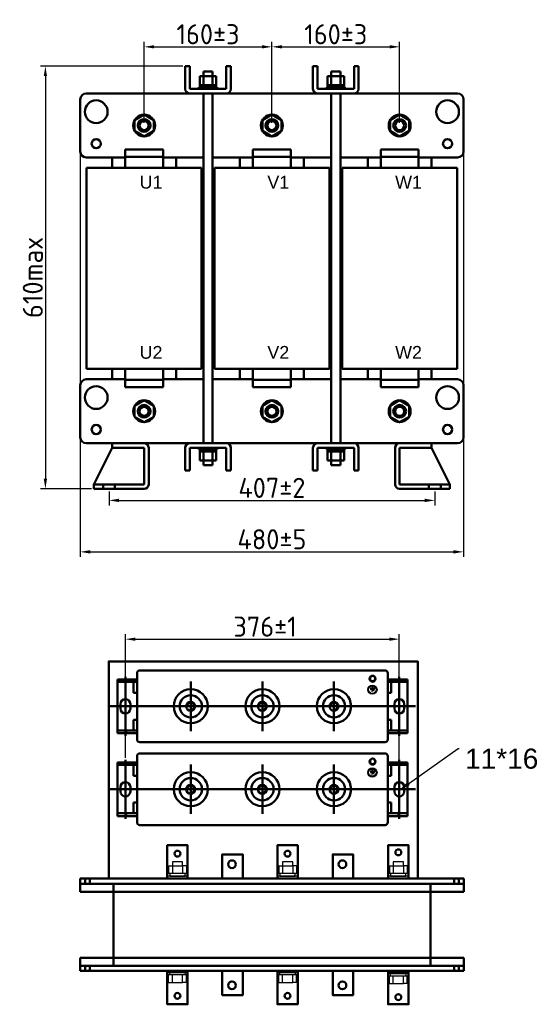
# Model space of a CAD drawing. Header units: millimetres. Extents: x -742 to 1092, y -211 to 1021.
# Tile 1 of 3: x -742 to -120, y -211 to 1015. Entities that reach past the tile are written whole.
import ezdxf
from ezdxf import colors
from ezdxf.entities.mleader import LeaderData, LeaderLine
from ezdxf.math import Vec2, Vec3

# ---------------------------------------------------------------- set-up
doc = ezdxf.new("R2010")
doc.units = ezdxf.units.MM
doc.layers.get('0').update_dxf_attribs({"lineweight": 50})
doc.styles.add('GOST-2.304_Type-B', font='GOST Common.ttf')
doc.styles.get("Standard").update_dxf_attribs({"font": 'arial.ttf'})
doc.dimstyles.new('ISO-25', dxfattribs={"dimtxt": 5, "dimasz": 2.5, "dimexe": 1.25, "dimexo": 0.625, "dimtad": 1, "dimtoh": 1, "dimdec": 0, "dimtxsty": 'GOST-2.304_Type-B', "dimcen": 2.5, "dimadec": 0, "dimazin": 0, "dimtfac": 1, "dimtdec": 0, "dimtmove": 0, "dimatfit": 3, "dimfxl": 1, "dimarcsym": 0})

# ---------------------------------------------------------------- blocks, each defined once
blk = doc.blocks.new('*D8')
at = {"color": 0, "lineweight": -2, "transparency": 16777216}
for p, q in [((-539.2, 957.5), (-716.6, 957.5)), ((-710.3, 945), (-710.3, 443.6)), ((-652.9, 431.1), (-716.6, 431.1))]:
    blk.add_line(p, q, dxfattribs=at)
at = {"color": 0, "transparency": 16777216}
for points in [[(-712.4, 945), (-708.3, 945), (-710.3, 957.5)], [(-712.4, 443.6), (-708.3, 443.6), (-710.3, 431.1)]]:
    blk.add_solid(points, dxfattribs=at)
at = {"layer": 'Defpoints', "color": 0, "transparency": 16777216}
for p in [(-536.1, 957.5), (-710.3, 431.1), (-649.8, 431.1)]:
    blk.add_point(p, dxfattribs=at)
at = {"color": 0, "transparency": 16777216, "insert": (-726, 694.3), "char_height": 25, "attachment_point": 5, "rotation": 90, "style": 'GOST-2.304_Type-B'}
blk.add_mtext('610max', dxfattribs=at)
blk = doc.blocks.new('*D11')
at = {"color": 0, "lineweight": -2, "transparency": 16777216}
for p, q in [((-587.3, 886.7), (-587.3, 987.8)), ((-574.8, 981.5), (-440.6, 981.5)), ((-428.1, 886.7), (-428.1, 987.8))]:
    blk.add_line(p, q, dxfattribs=at)
at = {"color": 0, "transparency": 16777216}
for points in [[(-574.8, 983.6), (-574.8, 979.5), (-587.3, 981.5)], [(-440.6, 983.6), (-440.6, 979.5), (-428.1, 981.5)]]:
    blk.add_solid(points, dxfattribs=at)
at = {"layer": 'Defpoints', "color": 0, "transparency": 16777216}
for p in [(-428.1, 981.5), (-587.3, 883.6), (-428.1, 883.6)]:
    blk.add_point(p, dxfattribs=at)
at = {"color": 0, "transparency": 16777216, "insert": (-507.7, 997.2), "char_height": 25, "attachment_point": 5, "style": 'GOST-2.304_Type-B'}
blk.add_mtext('160%%P3', dxfattribs=at)
blk = doc.blocks.new('*D10')
at = {"color": 0, "lineweight": -2, "transparency": 16777216}
for p, q in [((-428.1, 886.7), (-428.1, 987.8)), ((-415.6, 981.5), (-281.4, 981.5)), ((-268.9, 886.7), (-268.9, 987.8))]:
    blk.add_line(p, q, dxfattribs=at)
at = {"color": 0, "transparency": 16777216}
for points in [[(-415.6, 983.6), (-415.6, 979.5), (-428.1, 981.5)], [(-281.4, 983.6), (-281.4, 979.5), (-268.9, 981.5)]]:
    blk.add_solid(points, dxfattribs=at)
at = {"layer": 'Defpoints', "color": 0, "transparency": 16777216}
for p in [(-268.9, 981.5), (-428.1, 883.6), (-268.9, 883.6)]:
    blk.add_point(p, dxfattribs=at)
at = {"color": 0, "transparency": 16777216, "insert": (-348.5, 997.2), "char_height": 25, "attachment_point": 5, "style": 'GOST-2.304_Type-B'}
blk.add_mtext('160%%P3', dxfattribs=at)
blk = doc.blocks.new('*D12')
at = {"color": 0, "lineweight": -2, "transparency": 16777216}
for p, q in [((-631, 427.9), (-631, 410.5)), ((-225.1, 427.9), (-225.1, 410.5)), ((-618.5, 416.7), (-237.6, 416.7))]:
    blk.add_line(p, q, dxfattribs=at)
at = {"color": 0, "transparency": 16777216}
for points in [[(-618.5, 418.8), (-618.5, 414.6), (-631, 416.7)], [(-237.6, 418.8), (-237.6, 414.6), (-225.1, 416.7)]]:
    blk.add_solid(points, dxfattribs=at)
at = {"layer": 'Defpoints', "color": 0, "transparency": 16777216}
for p in [(-631, 431.1), (-225.1, 431.1), (-225.1, 416.7)]:
    blk.add_point(p, dxfattribs=at)
at = {"color": 0, "transparency": 16777216, "insert": (-428.1, 432.3), "char_height": 25, "attachment_point": 5, "style": 'GOST-2.304_Type-B'}
blk.add_mtext('407%%P2', dxfattribs=at)
blk = doc.blocks.new('*D9')
at = {"color": 0, "lineweight": -2, "transparency": 16777216}
for p, q in [((-666.9, 913), (-666.9, 346.4)), ((-189.3, 913), (-189.3, 346.4)), ((-654.4, 352.6), (-201.8, 352.6))]:
    blk.add_line(p, q, dxfattribs=at)
at = {"color": 0, "transparency": 16777216}
for points in [[(-654.4, 354.7), (-654.4, 350.5), (-666.9, 352.6)], [(-201.8, 354.7), (-201.8, 350.5), (-189.3, 352.6)]]:
    blk.add_solid(points, dxfattribs=at)
at = {"layer": 'Defpoints', "color": 0, "transparency": 16777216}
for p in [(-666.9, 916.1), (-189.3, 916.1), (-189.3, 352.6)]:
    blk.add_point(p, dxfattribs=at)
at = {"color": 0, "transparency": 16777216, "insert": (-428.1, 368.3), "char_height": 25, "attachment_point": 5, "style": 'GOST-2.304_Type-B'}
blk.add_mtext('480%%P5', dxfattribs=at)
blk = doc.blocks.new('*D15')
at = {"color": 0, "lineweight": -2, "transparency": 16777216}
for p, q in [((-610.6, 96), (-610.6, 250.1)), ((-269.3, 89), (-269.3, 250.1)), ((-598.1, 243.9), (-281.8, 243.9))]:
    blk.add_line(p, q, dxfattribs=at)
at = {"color": 0, "transparency": 16777216}
for points in [[(-598.1, 245.9), (-598.1, 241.8), (-610.6, 243.9)], [(-281.8, 245.9), (-281.8, 241.8), (-269.3, 243.9)]]:
    blk.add_solid(points, dxfattribs=at)
at = {"layer": 'Defpoints', "color": 0, "transparency": 16777216}
for p in [(-269.3, 243.9), (-610.6, 92.9), (-269.3, 85.9)]:
    blk.add_point(p, dxfattribs=at)
at = {"color": 0, "transparency": 16777216, "insert": (-436.6, 259.5), "char_height": 25, "attachment_point": 5, "style": 'GOST-2.304_Type-B'}
blk.add_mtext('376±1', dxfattribs=at)

msp = doc.modelspace()

# ---------------------------------------------------------------- hatches: boundary and pattern name
h = msp.add_hatch(color=256)
h.set_gradient(color1=(250, 250, 255), one_color=1, tint=1)
edge = h.paths.add_edge_path()
edge.add_line((-303, 178.6), (-301.9, 178.6))
edge.add_arc((-301.9, 179), 0.374, -90, 0)
edge.add_arc((-301.9, 179), 0.374, 0, 90)
edge.add_line((-301.9, 179.3), (-303, 179.3))
edge.add_line((-303, 179.3), (-304.1, 179.3))
edge.add_arc((-304.1, 179), 0.374, 90, 180)
edge.add_arc((-304.1, 179), 0.374, 180, 270)
edge.add_line((-304.1, 178.6), (-303, 178.6))
edge = h.paths.add_edge_path()
edge.add_line((-303.4, 184.4), (-303.4, 182.7))
edge.add_line((-303.4, 182.7), (-305.8, 182.7))
edge.add_arc((-305.8, 182.4), 0.374, 90, 180)
edge.add_line((-306.2, 182.4), (-306.2, 182.4))
edge.add_arc((-305.8, 182.4), 0.374, -180, -90)
edge.add_line((-305.8, 182), (-303, 182))
edge.add_line((-303, 182), (-300.2, 182))
edge.add_arc((-300.2, 182.4), 0.374, -90, 0)
edge.add_line((-299.9, 182.4), (-299.9, 182.4))
edge.add_arc((-300.2, 182.4), 0.374, 0, 90)
edge.add_line((-300.2, 182.7), (-302.6, 182.7))
edge.add_line((-302.6, 182.7), (-302.6, 184.4))
edge.add_arc((-303, 184.4), 0.374, 0, 90)
edge.add_arc((-303, 184.4), 0.374, 90, 180)
edge = h.paths.add_edge_path()
edge.add_arc((-304.9, 180.7), 0.374, 90, 180)
edge.add_arc((-304.9, 180.7), 0.374, -180, -90)
edge.add_line((-304.9, 180.3), (-303, 180.3))
edge.add_line((-303, 180.3), (-301.1, 180.3))
edge.add_arc((-301.1, 180.7), 0.374, -90, 0)
edge.add_arc((-301.1, 180.7), 0.374, 0, 90)
edge.add_line((-301.1, 181), (-303, 181))
edge.add_line((-303, 181), (-304.9, 181))
h = msp.add_hatch(color=256)
h.set_gradient(color1=(250, 250, 255), one_color=1, tint=1)
edge = h.paths.add_edge_path()
edge.add_line((-303, 75.3), (-301.9, 75.3))
edge.add_arc((-301.9, 75.7), 0.374, -90, 0)
edge.add_arc((-301.9, 75.7), 0.374, 0, 90)
edge.add_line((-301.9, 76.1), (-303, 76.1))
edge.add_line((-303, 76.1), (-304.1, 76.1))
edge.add_arc((-304.1, 75.7), 0.374, 90, 180)
edge.add_arc((-304.1, 75.7), 0.374, 180, 270)
edge.add_line((-304.1, 75.3), (-303, 75.3))
edge = h.paths.add_edge_path()
edge.add_line((-303.4, 81.1), (-303.4, 79.5))
edge.add_line((-303.4, 79.5), (-305.8, 79.5))
edge.add_arc((-305.8, 79.1), 0.374, 90, 180)
edge.add_line((-306.2, 79.1), (-306.2, 79.1))
edge.add_arc((-305.8, 79.1), 0.374, -180, -90)
edge.add_line((-305.8, 78.7), (-303, 78.7))
edge.add_line((-303, 78.7), (-300.2, 78.7))
edge.add_arc((-300.2, 79.1), 0.374, -90, 0)
edge.add_line((-299.9, 79.1), (-299.9, 79.1))
edge.add_arc((-300.2, 79.1), 0.374, 0, 90)
edge.add_line((-300.2, 79.5), (-302.6, 79.5))
edge.add_line((-302.6, 79.5), (-302.6, 81.1))
edge.add_arc((-303, 81.1), 0.374, 0, 90)
edge.add_arc((-303, 81.1), 0.374, 90, 180)
edge = h.paths.add_edge_path()
edge.add_arc((-304.9, 77.4), 0.374, 90, 180)
edge.add_arc((-304.9, 77.4), 0.374, -180, -90)
edge.add_line((-304.9, 77), (-303, 77))
edge.add_line((-303, 77), (-301.1, 77))
edge.add_arc((-301.1, 77.4), 0.374, -90, 0)
edge.add_arc((-301.1, 77.4), 0.374, 0, 90)
edge.add_line((-301.1, 77.8), (-303, 77.8))
edge.add_line((-303, 77.8), (-304.9, 77.8))

# ---------------------------------------------------------------- linework, layer by layer
for p, q in [((-536.1, 929.1), (-536.1, 957.5)), ((-536.1, 957.5), (-530.4, 957.5)), ((-530.4, 957.5), (-530.4, 929.1)), ((-484.9, 929.1), (-484.9, 957.5)), ((-484.9, 957.5), (-479.2, 957.5)), ((-479.2, 957.5), (-479.2, 929.1)), ((-376.9, 929.1), (-376.9, 957.5)), ((-376.9, 957.5), (-371.2, 957.5)), ((-371.2, 957.5), (-371.2, 929.1)), ((-325.7, 929.1), (-325.7, 957.5)), ((-325.7, 957.5), (-320, 957.5)), ((-320, 957.5), (-320, 929.1)), ((-517.9, 933.6), (-517.9, 945)), ((-517.9, 945), (-497.4, 945)), ((-513.4, 945), (-513.4, 950.7)), ((-513.4, 950.7), (-502, 950.7)), ((-513.4, 933.6), (-513.4, 945)), ((-502, 950.7), (-502, 945)), ((-502, 945), (-502, 933.6)), ((-497.4, 945), (-497.4, 933.6)), ((-358.7, 933.6), (-358.7, 945)), ((-358.7, 945), (-338.2, 945)), ((-354.2, 945), (-354.2, 950.7)), ((-354.2, 950.7), (-342.8, 950.7)), ((-354.2, 933.6), (-354.2, 945)), ((-342.8, 950.7), (-342.8, 945)), ((-342.8, 945), (-342.8, 933.6)), ((-338.2, 945), (-338.2, 933.6)), ((-497.4, 933.6), (-517.9, 933.6)), ((-517.9, 933.6), (-517.9, 931.4)), ((-507.7, 931.4), (-506, 933.6)), ((-497.4, 931.4), (-497.4, 933.6)), ((-338.2, 933.6), (-358.7, 933.6)), ((-358.7, 933.6), (-358.7, 931.4)), ((-348.5, 931.4), (-346.8, 933.6)), ((-338.2, 931.4), (-338.2, 933.6)), ((-627.1, 923.4), (-659.5, 923.4)), ((-627.1, 923.4), (-196.6, 923.4)), ((-530.4, 929.1), (-484.9, 929.1)), ((-484.9, 923.4), (-530.4, 923.4)), ((-496.3, 931.4), (-519, 931.4)), ((-519, 931.4), (-519, 929.1)), ((-517.9, 931.4), (-497.4, 931.4)), ((-513.4, 923.4), (-513.4, 487.9)), ((-502, 487.9), (-502, 923.4)), ((-496.3, 929.1), (-496.3, 931.4)), ((-371.2, 929.1), (-325.7, 929.1)), ((-325.7, 923.4), (-371.2, 923.4)), ((-337.1, 931.4), (-359.8, 931.4)), ((-359.8, 931.4), (-359.8, 929.1)), ((-358.7, 931.4), (-338.2, 931.4)), ((-354.2, 923.4), (-354.2, 487.9)), ((-342.8, 487.9), (-342.8, 923.4)), ((-337.1, 929.1), (-337.1, 931.4)), ((-666.9, 916.1), (-666.9, 851.1)), ((-189.3, 916.1), (-189.3, 851.1)), ((-610.8, 830.7), (-610.8, 853.5)), ((-610.8, 853.5), (-563.7, 853.5)), ((-563.7, 853.5), (-563.7, 830.7)), ((-451.7, 830.7), (-451.7, 853.5)), ((-451.7, 853.5), (-404.5, 853.5)), ((-404.5, 853.5), (-404.5, 830.7)), ((-245.3, 853.5), (-292.5, 853.5)), ((-292.5, 853.5), (-292.5, 830.7)), ((-245.3, 830.7), (-245.3, 853.5)), ((-659.5, 843.8), (-627.1, 843.8)), ((-610.8, 843.8), (-627.1, 843.8)), ((-627.1, 843.8), (-627.1, 830.7)), ((-610.8, 844.4), (-563.7, 844.4)), ((-513.4, 843.8), (-563.7, 843.8)), ((-547.5, 830.7), (-547.5, 843.8)), ((-451.7, 843.8), (-502, 843.8)), ((-467.9, 843.8), (-467.9, 830.7)), ((-451.7, 844.4), (-404.5, 844.4)), ((-354.2, 843.8), (-404.5, 843.8)), ((-388.3, 830.7), (-388.3, 843.8)), ((-292.5, 843.8), (-342.8, 843.8)), ((-308.7, 830.7), (-308.7, 843.8)), ((-245.3, 844.4), (-292.5, 844.4)), ((-196.6, 843.8), (-245.3, 843.8)), ((-229.1, 843.8), (-229.1, 830.7)), ((-658.9, 830.7), (-515.6, 830.7)), ((-658.9, 580.6), (-658.9, 830.7)), ((-610.8, 830.7), (-563.7, 830.7)), ((-515.6, 830.7), (-515.6, 580.6)), ((-499.7, 830.7), (-356.4, 830.7)), ((-499.7, 580.6), (-499.7, 830.7)), ((-451.7, 830.7), (-404.5, 830.7)), ((-356.4, 830.7), (-356.4, 580.6)), ((-197.2, 830.7), (-340.5, 830.7)), ((-340.5, 830.7), (-340.5, 580.6)), ((-245.3, 830.7), (-292.5, 830.7)), ((-197.2, 580.6), (-197.2, 830.7)), ((-515.6, 580.6), (-658.9, 580.6)), ((-627.1, 580.6), (-627.1, 567.5)), ((-610.8, 580.6), (-610.8, 557.8)), ((-563.7, 557.8), (-563.7, 580.6)), ((-547.5, 567.5), (-547.5, 580.6)), ((-356.4, 580.6), (-499.7, 580.6)), ((-467.9, 580.6), (-467.9, 567.5)), ((-451.7, 580.6), (-451.7, 557.8)), ((-404.5, 557.8), (-404.5, 580.6)), ((-388.3, 567.5), (-388.3, 580.6)), ((-340.5, 580.6), (-197.2, 580.6)), ((-308.7, 567.5), (-308.7, 580.6)), ((-292.5, 557.8), (-292.5, 580.6)), ((-245.3, 580.6), (-245.3, 557.8)), ((-229.1, 580.6), (-229.1, 567.5)), ((-627.1, 567.5), (-659.5, 567.5)), ((-627.1, 567.5), (-610.8, 567.5)), ((-627.1, 567.5), (-610.8, 567.5)), ((-610.8, 566.9), (-563.7, 566.9)), ((-563.7, 567.5), (-547.5, 567.5)), ((-563.7, 567.5), (-513.4, 567.5)), ((-502, 567.5), (-451.7, 567.5)), ((-467.9, 567.5), (-451.7, 567.5)), ((-451.7, 566.9), (-404.5, 566.9)), ((-404.5, 567.5), (-388.3, 567.5)), ((-404.5, 567.5), (-354.2, 567.5)), ((-342.8, 567.5), (-292.5, 567.5)), ((-292.5, 567.5), (-308.7, 567.5)), ((-245.3, 566.9), (-292.5, 566.9)), ((-229.1, 567.5), (-245.3, 567.5)), ((-245.3, 567.5), (-196.6, 567.5)), ((-666.9, 560.2), (-666.9, 495.2)), ((-610.8, 557.8), (-563.7, 557.8)), ((-451.7, 557.8), (-404.5, 557.8)), ((-245.3, 557.8), (-292.5, 557.8)), ((-189.3, 560.2), (-189.3, 495.2)), ((-659.5, 487.9), (-627.1, 487.9)), ((-627.1, 482.2), (-649.8, 436.7)), ((-196.6, 487.9), (-627.1, 487.9)), ((-627.1, 482.2), (-627.1, 487.9)), ((-587.3, 487.9), (-627.1, 487.9)), ((-587.3, 482.2), (-627.1, 482.2)), ((-587.3, 436.7), (-587.3, 482.2)), ((-581.6, 482.2), (-581.6, 436.7)), ((-536.1, 482.2), (-536.1, 453.8)), ((-484.9, 487.9), (-530.4, 487.9)), ((-530.4, 453.8), (-530.4, 482.2)), ((-530.4, 482.2), (-484.9, 482.2)), ((-519, 480), (-519, 482.2)), ((-496.3, 480), (-519, 480)), ((-517.9, 477.7), (-517.9, 480)), ((-517.9, 480), (-497.4, 480)), ((-507.7, 480), (-506, 477.7)), ((-497.4, 480), (-497.4, 477.7)), ((-496.3, 482.2), (-496.3, 480)), ((-484.9, 482.2), (-484.9, 453.8)), ((-479.2, 453.8), (-479.2, 482.2)), ((-376.9, 482.2), (-376.9, 453.8)), ((-325.7, 487.9), (-371.2, 487.9)), ((-371.2, 453.8), (-371.2, 482.2)), ((-371.2, 482.2), (-325.7, 482.2)), ((-359.8, 480), (-359.8, 482.2)), ((-337.1, 480), (-359.8, 480)), ((-358.7, 477.7), (-358.7, 480)), ((-358.7, 480), (-338.2, 480)), ((-348.5, 480), (-346.8, 477.7)), ((-338.2, 480), (-338.2, 477.7)), ((-337.1, 482.2), (-337.1, 480)), ((-325.7, 482.2), (-325.7, 453.8)), ((-320, 453.8), (-320, 482.2)), ((-274.6, 482.2), (-274.6, 436.7)), ((-268.9, 487.9), (-229.1, 487.9)), ((-268.9, 436.7), (-268.9, 482.2)), ((-268.9, 482.2), (-229.1, 482.2)), ((-229.1, 482.2), (-229.1, 487.9)), ((-229.1, 482.2), (-206.3, 436.7)), ((-517.9, 477.7), (-517.9, 466.3)), ((-497.4, 477.7), (-517.9, 477.7)), ((-517.9, 466.3), (-497.4, 466.3)), ((-513.4, 477.7), (-513.4, 466.3)), ((-513.4, 466.3), (-513.4, 460.6)), ((-502, 466.3), (-502, 477.7)), ((-502, 460.6), (-502, 466.3)), ((-497.4, 466.3), (-497.4, 477.7)), ((-358.7, 477.7), (-358.7, 466.3)), ((-338.2, 477.7), (-358.7, 477.7)), ((-358.7, 466.3), (-338.2, 466.3)), ((-354.2, 477.7), (-354.2, 466.3)), ((-354.2, 466.3), (-354.2, 460.6)), ((-342.8, 466.3), (-342.8, 477.7)), ((-342.8, 460.6), (-342.8, 466.3)), ((-338.2, 466.3), (-338.2, 477.7)), ((-536.1, 453.8), (-530.4, 453.8)), ((-513.4, 460.6), (-502, 460.6)), ((-484.9, 453.8), (-479.2, 453.8)), ((-376.9, 453.8), (-371.2, 453.8)), ((-354.2, 460.6), (-342.8, 460.6)), ((-325.7, 453.8), (-320, 453.8)), ((-649.8, 431.1), (-649.8, 436.7)), ((-649.8, 436.7), (-587.3, 436.7)), ((-587.3, 431.1), (-649.8, 431.1)), ((-638.4, 431.1), (-638.4, 436.7)), ((-638.4, 431.1), (-623.6, 431.1)), ((-623.6, 431.1), (-623.6, 436.7)), ((-206.3, 436.7), (-268.9, 436.7)), ((-268.9, 431.1), (-206.3, 431.1)), ((-232.5, 431.1), (-232.5, 436.7)), ((-232.5, 431.1), (-217.7, 431.1)), ((-217.7, 431.1), (-217.7, 436.7)), ((-206.3, 431.1), (-206.3, 436.7)), ((-596.1, 201.6), (-596.1, 119)), ((-592.7, 204.9), (-287.1, 204.9)), ((-283.8, 201.6), (-283.8, 119)), ((-529.2, 191), (-529.2, 129.5)), ((-439.9, 191), (-439.9, 129.5)), ((-350.7, 191), (-350.7, 129.5)), ((-623.3, 160.3), (-629.7, 160.3)), ((-592.7, 160.3), (-287.1, 160.3)), ((-370.3, 160.3), (-308.9, 160.3)), ((-255.9, 160.3), (-249.2, 160.3)), ((-592.7, 115.7), (-287.1, 115.7)), ((-596.1, 98.3), (-596.1, 15.8)), ((-592.7, 101.6), (-287.1, 101.6)), ((-283.8, 98.3), (-283.8, 15.8)), ((-529.2, 87.8), (-529.2, 26.3)), ((-439.9, 87.8), (-439.9, 26.3)), ((-350.7, 87.8), (-350.7, 26.3)), ((-623.3, 57), (-629.7, 57)), ((-592.7, 57), (-287.1, 57)), ((-370.3, 57), (-308.9, 57)), ((-255.9, 57), (-249.2, 57)), ((-592.7, 12.4), (-287.1, 12.4)), ((-464, -54.3), (-666.9, -54.3)), ((-666.9, -70.7), (-666.9, -54.3)), ((-660.6, -60.7), (-660.6, -54.3)), ((-654.8, -54.3), (-654.8, -60.7)), ((-625.3, -54.3), (-230.4, -54.3)), ((-625.3, -70.7), (-625.3, -60.7)), ((-533.1, -54.3), (-421.3, -54.3)), ((-395.9, -54.3), (-283.3, -54.3)), ((-391.7, -54.3), (-188.9, -54.3)), ((-230.4, -70.7), (-230.4, -60.7)), ((-200.9, -54.3), (-200.9, -60.7)), ((-195.1, -60.7), (-195.1, -54.3)), ((-188.9, -60.7), (-188.9, -54.3)), ((-188.9, -60.7), (-188.9, -70.7)), ((-666.9, -70.7), (-188.9, -70.7)), ((-625.3, -70.7), (-625.3, -152.9)), ((-230.4, -70.7), (-230.4, -152.9)), ((-666.9, -152.9), (-188.9, -152.9)), ((-666.9, -152.9), (-666.9, -169.2)), ((-625.3, -152.9), (-625.3, -162.9)), ((-230.4, -152.9), (-230.4, -162.9)), ((-188.9, -162.9), (-188.9, -152.9)), ((-464, -169.2), (-666.9, -169.2)), ((-660.6, -162.9), (-660.6, -169.2)), ((-654.8, -169.2), (-654.8, -162.9)), ((-625.3, -169.2), (-230.4, -169.2)), ((-391.7, -169.2), (-188.9, -169.2)), ((-200.9, -169.2), (-200.9, -162.9)), ((-195.1, -162.9), (-195.1, -169.2)), ((-188.9, -162.9), (-188.9, -169.2))]:
    msp.add_line(p, q)
at = {"color": 0}
for p, q in [((-610.6, 159.7), (-610.6, 197.1)), ((-269.3, 159.7), (-269.3, 197.1)), ((-596.1, 193.7), (-620.6, 193.7)), ((-620.6, 193.7), (-620.6, 126.8)), ((-596.1, 190.6), (-620.6, 190.6)), ((-596.1, 193.7), (-610, 193.7)), ((-609.5, 190.6), (-609.5, 193.7)), ((-596.1, 190.6), (-609.5, 190.6)), ((-596.1, 190.6), (-600.5, 190.6)), ((-600.5, 190.6), (-600.5, 177)), ((-596.1, 190.6), (-596.1, 193.7)), ((-283.8, 193.7), (-259.3, 193.7)), ((-283.8, 193.7), (-269.9, 193.7)), ((-283.8, 190.6), (-283.8, 193.7)), ((-283.8, 190.6), (-259.3, 190.6)), ((-283.8, 190.6), (-270.4, 190.6)), ((-283.8, 190.6), (-279.3, 190.6)), ((-279.3, 190.6), (-279.3, 177)), ((-270.4, 190.6), (-270.4, 193.7)), ((-259.3, 193.7), (-259.3, 126.8)), ((-596.1, 177), (-600.5, 177)), ((-596.1, 143.6), (-596.1, 177)), ((-283.8, 143.6), (-283.8, 177)), ((-283.8, 177), (-279.3, 177)), ((-592.7, 160.3), (-624, 160.3)), ((-616.7, 157.5), (-616.7, 163.1)), ((-610.6, 163.1), (-610.6, 123.5)), ((-604.4, 163.1), (-604.4, 157.5)), ((-596.1, 160.3), (-596.1, 143.6)), ((-287.1, 160.3), (-255.9, 160.3)), ((-283.8, 160.3), (-283.8, 143.6)), ((-275.4, 163.1), (-275.4, 157.5)), ((-269.3, 163.1), (-269.3, 123.5)), ((-263.2, 157.5), (-263.2, 163.1)), ((-600.5, 143.6), (-600.5, 130.3)), ((-596.1, 143.6), (-600.5, 143.6)), ((-283.8, 143.6), (-279.3, 143.6)), ((-279.3, 143.6), (-279.3, 130.3)), ((-596.1, 126.8), (-620.6, 126.8)), ((-596.1, 130.3), (-620.2, 130.3)), ((-596.1, 130.3), (-609.5, 130.3)), ((-609.5, 130.3), (-609.5, 126.8)), ((-596.1, 126.8), (-596.1, 130.3)), ((-283.8, 130.3), (-259.7, 130.3)), ((-283.8, 130.3), (-270.4, 130.3)), ((-283.8, 126.8), (-283.8, 130.3)), ((-283.8, 126.8), (-259.3, 126.8)), ((-270.4, 130.3), (-270.4, 126.8)), ((-596.1, 90.5), (-620.6, 90.5)), ((-620.6, 90.5), (-620.6, 23.6)), ((-596.1, 87.4), (-620.6, 87.4)), ((-610.6, 56.5), (-610.6, 93.8)), ((-596.1, 90.5), (-610, 90.5)), ((-609.5, 87.4), (-609.5, 90.5)), ((-596.1, 87.4), (-609.5, 87.4)), ((-596.1, 87.4), (-600.5, 87.4)), ((-600.5, 87.4), (-600.5, 73.8)), ((-596.1, 87.4), (-596.1, 90.5)), ((-283.8, 90.5), (-259.3, 90.5)), ((-283.8, 90.5), (-269.9, 90.5)), ((-283.8, 87.4), (-283.8, 90.5)), ((-283.8, 87.4), (-259.3, 87.4)), ((-283.8, 87.4), (-270.4, 87.4)), ((-283.8, 87.4), (-279.3, 87.4)), ((-279.3, 87.4), (-279.3, 73.8)), ((-270.4, 87.4), (-270.4, 90.5)), ((-269.3, 56.5), (-269.3, 93.8)), ((-259.3, 90.5), (-259.3, 23.6)), ((-596.1, 73.8), (-600.5, 73.8)), ((-596.1, 40.3), (-596.1, 73.8)), ((-283.8, 40.3), (-283.8, 73.8)), ((-283.8, 73.8), (-279.3, 73.8)), ((-592.7, 57), (-624, 57)), ((-616.7, 54.2), (-616.7, 59.8)), ((-610.6, 59.8), (-610.6, 20.2)), ((-604.4, 59.8), (-604.4, 54.2)), ((-596.1, 57), (-596.1, 40.3)), ((-287.1, 57), (-255.9, 57)), ((-283.8, 57), (-283.8, 40.3)), ((-275.4, 59.8), (-275.4, 54.2)), ((-269.3, 59.8), (-269.3, 20.2)), ((-263.2, 54.2), (-263.2, 59.8)), ((-600.5, 40.3), (-600.5, 27)), ((-596.1, 40.3), (-600.5, 40.3)), ((-283.8, 40.3), (-279.3, 40.3)), ((-279.3, 40.3), (-279.3, 27)), ((-596.1, 27), (-620.2, 27)), ((-596.1, 27), (-609.5, 27)), ((-609.5, 27), (-609.5, 23.6)), ((-596.1, 23.6), (-596.1, 27)), ((-283.8, 27), (-259.7, 27)), ((-283.8, 27), (-270.4, 27)), ((-283.8, 23.6), (-283.8, 27)), ((-270.4, 27), (-270.4, 23.6)), ((-596.1, 23.6), (-620.6, 23.6)), ((-283.8, 23.6), (-259.3, 23.6))]:
    msp.add_line(p, q, dxfattribs=at)
at = {"lineweight": 25}
for p, q in [((-303.4, 184.4), (-303.4, 182.7)), ((-302.6, 184.4), (-302.6, 182.7)), ((-305.8, 182.7), (-303.4, 182.7)), ((-305.8, 182), (-303, 182)), ((-303, 181), (-304.9, 181)), ((-303, 180.3), (-304.9, 180.3)), ((-303.8, 182.4), (-303.8, 182.4)), ((-300.2, 182), (-303, 182)), ((-303, 181), (-301.1, 181)), ((-303, 180.7), (-303, 180.7)), ((-303, 180.3), (-301.1, 180.3)), ((-300.2, 182.7), (-302.6, 182.7)), ((-300.7, 180.7), (-300.7, 180.7)), ((-299.9, 182.4), (-299.9, 182.4)), ((-305.8, 79.5), (-303.4, 79.5)), ((-305.8, 78.7), (-303, 78.7)), ((-303, 77.8), (-304.9, 77.8)), ((-303, 77), (-304.9, 77)), ((-303.8, 79.1), (-303.8, 79.1)), ((-303.4, 81.1), (-303.4, 79.5)), ((-300.2, 78.7), (-303, 78.7)), ((-303, 77.8), (-301.1, 77.8)), ((-303, 77.4), (-303, 77.4)), ((-303, 77), (-301.1, 77)), ((-302.6, 81.1), (-302.6, 79.5)), ((-300.2, 79.5), (-302.6, 79.5)), ((-300.7, 77.4), (-300.7, 77.4)), ((-299.9, 79.1), (-299.9, 79.1))]:
    msp.add_line(p, q, dxfattribs=at)
at = {"lineweight": -3}
for p, q in [((-539.4, -33.6), (-552.1, -33.6)), ((-552.1, -33.6), (-552.1, -38.4)), ((-539.4, -38.4), (-539.4, -33.6)), ((-402.1, -33.6), (-414.8, -33.6)), ((-414.8, -33.6), (-414.8, -38.4)), ((-402.1, -38.4), (-402.1, -33.6)), ((-264.2, -33.6), (-276.9, -33.6)), ((-276.9, -33.6), (-276.9, -38.4)), ((-264.2, -38.4), (-264.2, -33.6)), ((-556.9, -38.4), (-552.1, -38.4)), ((-556.9, -38.4), (-556.9, -38.4)), ((-556.9, -38.4), (-556.9, -47.9)), ((-534.7, -47.9), (-556.9, -47.9)), ((-552.1, -38.4), (-552.1, -47.9)), ((-552.1, -38.4), (-539.4, -38.4)), ((-534.7, -38.4), (-539.4, -38.4)), ((-539.4, -38.4), (-539.4, -47.9)), ((-534.7, -38.4), (-534.7, -47.9)), ((-419.6, -38.4), (-414.8, -38.4)), ((-419.6, -38.4), (-419.6, -38.4)), ((-419.6, -38.4), (-419.6, -47.9)), ((-397.3, -47.9), (-419.6, -47.9)), ((-414.8, -38.4), (-414.8, -47.9)), ((-414.8, -38.4), (-402.1, -38.4)), ((-397.3, -38.4), (-402.1, -38.4)), ((-402.1, -38.4), (-402.1, -47.9)), ((-397.3, -38.4), (-397.3, -47.9)), ((-281.7, -38.4), (-276.9, -38.4)), ((-281.7, -38.4), (-281.7, -38.4)), ((-281.7, -38.4), (-281.7, -47.9)), ((-259.4, -47.9), (-281.7, -47.9)), ((-276.9, -38.4), (-276.9, -47.9)), ((-276.9, -38.4), (-264.2, -38.4)), ((-259.4, -38.4), (-264.2, -38.4)), ((-264.2, -38.4), (-264.2, -47.9)), ((-259.4, -38.4), (-259.4, -47.9)), ((-558.5, -52.7), (-558.5, -51.1)), ((-533.1, -51.1), (-558.5, -51.1)), ((-533.1, -51.1), (-533.1, -52.7)), ((-421.2, -52.7), (-421.2, -51.1)), ((-395.8, -51.1), (-421.2, -51.1)), ((-395.8, -51.1), (-395.8, -52.7)), ((-283.3, -52.7), (-283.3, -51.1)), ((-257.8, -51.1), (-283.3, -51.1)), ((-257.8, -51.1), (-257.8, -52.7)), ((-533.1, -169.2), (-558.5, -169.2)), ((-558.5, -169.2), (-558.5, -170.8)), ((-533.1, -170.8), (-558.5, -170.8)), ((-533.1, -170.8), (-533.1, -169.2)), ((-395.8, -169.2), (-421.2, -169.2)), ((-421.2, -169.2), (-421.2, -170.8)), ((-395.8, -170.8), (-421.2, -170.8)), ((-395.8, -170.8), (-395.8, -169.2)), ((-257.8, -169.2), (-283.3, -169.2)), ((-283.3, -169.2), (-283.3, -170.8)), ((-257.8, -170.8), (-283.3, -170.8)), ((-283.3, -170.8), (-283.3, -172.4)), ((-257.8, -170.8), (-257.8, -169.2)), ((-257.8, -172.4), (-257.8, -170.8)), ((-556.9, -183.5), (-556.9, -174)), ((-534.7, -174), (-556.9, -174)), ((-556.9, -183.5), (-552.1, -183.5)), ((-556.9, -183.5), (-556.9, -183.5)), ((-552.1, -183.5), (-552.1, -174)), ((-552.1, -183.5), (-539.4, -183.5)), ((-539.4, -183.5), (-539.4, -174)), ((-534.7, -183.5), (-539.4, -183.5)), ((-534.7, -183.5), (-534.7, -174)), ((-419.6, -183.5), (-419.6, -174)), ((-397.3, -174), (-419.6, -174)), ((-419.6, -183.5), (-414.8, -183.5)), ((-419.6, -183.5), (-419.6, -183.5)), ((-414.8, -183.5), (-414.8, -174)), ((-414.8, -183.5), (-402.1, -183.5)), ((-402.1, -183.5), (-402.1, -174)), ((-397.3, -183.5), (-402.1, -183.5)), ((-397.3, -183.5), (-397.3, -174)), ((-257.8, -172.4), (-283.3, -172.4)), ((-281.7, -185.1), (-281.7, -175.6)), ((-259.4, -175.6), (-281.7, -175.6)), ((-276.9, -185.1), (-276.9, -175.6)), ((-264.2, -185.1), (-264.2, -175.6)), ((-259.4, -185.1), (-259.4, -175.6)), ((-281.7, -185.1), (-276.9, -185.1)), ((-281.7, -185.1), (-281.7, -185.1)), ((-276.9, -185.1), (-264.2, -185.1)), ((-259.4, -185.1), (-264.2, -185.1))]:
    msp.add_line(p, q, dxfattribs=at)
for points in [[(-587.3, 870), (-575.4, 876.8), (-575.4, 890.4), (-587.3, 897.3), (-599.1, 890.4), (-599.1, 876.8)], [(-428.1, 870), (-416.3, 876.8), (-416.3, 890.4), (-428.1, 897.3), (-439.9, 890.4), (-439.9, 876.8)], [(-268.9, 870), (-257.1, 876.8), (-257.1, 890.4), (-268.9, 897.3), (-280.7, 890.4), (-280.7, 876.8)], [(-587.3, 514.1), (-575.4, 520.9), (-575.4, 534.5), (-587.3, 541.4), (-599.1, 534.5), (-599.1, 520.9)], [(-428.1, 514.1), (-416.3, 520.9), (-416.3, 534.5), (-428.1, 541.4), (-439.9, 534.5), (-439.9, 520.9)], [(-268.9, 514.1), (-257.1, 520.9), (-257.1, 534.5), (-268.9, 541.4), (-280.7, 534.5), (-280.7, 520.9)], [(-558.5, -54.3), (-533.1, -54.3), (-533.1, -12.7), (-558.5, -12.7)], [(-489.9, -54.3), (-464.5, -54.3), (-464.5, -24.1), (-489.9, -24.1)], [(-421.3, -54.3), (-395.9, -54.3), (-395.9, -12.7), (-421.3, -12.7)], [(-352.3, -54.3), (-326.9, -54.3), (-326.9, -24.1), (-352.3, -24.1)], [(-283.3, -54.3), (-257.8, -54.3), (-257.8, -12.7), (-283.3, -12.7)], [(-558.5, -170.8), (-533.1, -170.8), (-533.1, -210.8), (-558.5, -210.8)], [(-489.9, -169.2), (-464.5, -169.2), (-464.5, -199.4), (-489.9, -199.4)], [(-421.3, -170.8), (-395.9, -170.8), (-395.9, -210.8), (-421.3, -210.8)], [(-352.3, -169.2), (-326.9, -169.2), (-326.9, -199.4), (-352.3, -199.4)], [(-283.3, -169.2), (-257.8, -169.2), (-257.8, -210.8), (-283.3, -210.8)]]:
    msp.add_lwpolyline(points, close=True)
for points in [[(-230.4, -54.3), (-631.4, -54.3), (-631.4, 216.2), (-246.4, 216.2), (-246.4, -54.3), (-239.8, -54.3)], [(-188.9, -60.7), (-666.9, -60.7)], [(-188.9, -162.9), (-666.9, -162.9)]]:
    msp.add_lwpolyline(points)
for points in [[(-555.3, -47.9), (-555.3, -51.1), (-536.2, -51.1), (-536.2, -47.9)], [(-418, -47.9), (-418, -51.1), (-398.9, -51.1), (-398.9, -47.9)], [(-280.1, -47.9), (-280.1, -51.1), (-261, -51.1), (-261, -47.9)], [(-555.3, -174), (-555.3, -170.8), (-536.2, -170.8), (-536.2, -174)], [(-418, -174), (-418, -170.8), (-398.9, -170.8), (-398.9, -174)], [(-280.1, -175.6), (-280.1, -172.4), (-261, -172.4), (-261, -175.6)]]:
    msp.add_lwpolyline(points, close=True, dxfattribs=at)
for centre, radius in [((-647, 900.7), 14.2), ((-209.2, 900.7), 14.2), ((-587.3, 883.6), 13.6), ((-428.1, 883.6), 13.6), ((-268.9, 883.6), 13.6), ((-587.3, 883.6), 7.96), ((-587.3, 883.6), 7.96), ((-587.3, 883.6), 7.96), ((-587.3, 883.6), 5.69), ((-428.1, 883.6), 7.96), ((-428.1, 883.6), 7.96), ((-428.1, 883.6), 7.96), ((-428.1, 883.6), 5.69), ((-268.9, 883.6), 7.96), ((-268.9, 883.6), 7.96), ((-268.9, 883.6), 7.96), ((-268.9, 883.6), 5.69), ((-647, 860.9), 5.69), ((-209.2, 860.9), 5.69), ((-647, 544.8), 14.2), ((-209.2, 544.8), 14.2), ((-587.3, 527.7), 13.6), ((-428.1, 527.7), 13.6), ((-268.9, 527.7), 13.6), ((-587.3, 527.7), 7.96), ((-587.3, 527.7), 7.96), ((-587.3, 527.7), 7.96), ((-587.3, 527.7), 5.69), ((-428.1, 527.7), 7.96), ((-428.1, 527.7), 7.96), ((-428.1, 527.7), 7.96), ((-428.1, 527.7), 5.69), ((-268.9, 527.7), 7.96), ((-268.9, 527.7), 7.96), ((-268.9, 527.7), 7.96), ((-268.9, 527.7), 5.69), ((-647, 505), 5.69), ((-209.2, 505), 5.69), ((-302.7, 194.6), 3.72), ((-529.2, 160.3), 21.2), ((-529.2, 160.3), 13.9), ((-439.9, 160.3), 21.2), ((-439.9, 160.3), 13.9), ((-350.7, 160.3), 21.2), ((-350.7, 160.3), 13.9), ((-529.2, 160.3), 5.58), ((-439.9, 160.3), 5.58), ((-350.7, 160.3), 5.58), ((-302.7, 91.4), 3.72), ((-529.2, 57), 21.2), ((-439.9, 57), 21.2), ((-350.7, 57), 21.2), ((-529.2, 57), 13.9), ((-529.2, 57), 5.58), ((-439.9, 57), 13.9), ((-439.9, 57), 5.58), ((-350.7, 57), 13.9), ((-350.7, 57), 5.58), ((-545.8, -23.2), 3.66), ((-408.6, -23.2), 3.66), ((-270.5, -21.6), 3.66), ((-477.8, -36.4), 4.85), ((-340.2, -36.4), 4.85), ((-477.8, -187.2), 4.85), ((-340.2, -187.2), 4.85), ((-545.8, -200.3), 3.66), ((-408.6, -200.3), 3.66), ((-270.5, -201.9), 3.66)]:
    msp.add_circle(centre, radius)
at = {"lineweight": 25}
for centre, radius in [((-302.9, 181), 5.81), ((-302.9, 181), 4.61), ((-302.9, 77.8), 5.81), ((-302.9, 77.8), 4.61)]:
    msp.add_circle(centre, radius, dxfattribs=at)
for centre, radius, start, end in [((-659.5, 916.1), 7.31, 90, 180), ((-530.4, 929.1), 5.69, 180, 270), ((-484.9, 929.1), 5.69, 270, 0), ((-371.2, 929.1), 5.69, 180, 270), ((-325.7, 929.1), 5.69, 270, 0), ((-196.6, 916.1), 7.31, 0, 90), ((-659.5, 851.1), 7.31, 180, 270), ((-196.6, 851.1), 7.31, 270, 0), ((-659.5, 560.2), 7.31, 90, 180), ((-196.6, 560.2), 7.31, 0, 90), ((-659.5, 495.2), 7.31, 180, 270), ((-196.6, 495.2), 7.31, 270, 0), ((-587.3, 482.2), 5.69, 0, 90), ((-530.4, 482.2), 5.69, 90, 180), ((-484.9, 482.2), 5.69, 0, 90), ((-371.2, 482.2), 5.69, 90, 180), ((-325.7, 482.2), 5.69, 0, 90), ((-268.9, 482.2), 5.69, 90, 180), ((-587.3, 436.7), 5.69, 270, 0), ((-268.9, 436.7), 5.69, 180, 270), ((-592.7, 201.6), 3.35, 90, 180), ((-302.7, 194.6), 3.16, 120, 45), ((-287.1, 201.6), 3.35, 0, 90), ((-529.2, 160.3), 4.46, 270, 180), ((-439.9, 160.3), 4.46, 270, 180), ((-350.7, 160.3), 4.46, 270, 180), ((-592.7, 119), 3.35, 180, 270), ((-287.1, 119), 3.35, 270, 0), ((-592.7, 98.3), 3.35, 90, 180), ((-287.1, 98.3), 3.35, 0, 90), ((-302.7, 91.4), 3.16, 120, 45), ((-529.2, 57), 4.46, 270, 180), ((-439.9, 57), 4.46, 270, 180), ((-350.7, 57), 4.46, 270, 180), ((-592.7, 15.8), 3.35, 180, 270), ((-287.1, 15.8), 3.35, 270, 0)]:
    msp.add_arc(centre, radius, start, end)
for centre, start, end in [((-303, 184.4), 90, 180), ((-303, 184.4), 0, 90), ((-303.5, 182.4), 90, 180), ((-303.5, 182.4), 180, 270), ((-302.6, 180.7), 90, 180), ((-302.6, 180.7), 180, 270), ((-301.1, 180.7), 0, 90), ((-301.1, 180.7), 270, 0), ((-300.2, 182.4), 0, 90), ((-300.2, 182.4), 270, 0), ((-303.5, 79.1), 90, 180), ((-303.5, 79.1), 180, 270), ((-303, 81.1), 90, 180), ((-303, 81.1), 0, 90), ((-302.6, 77.4), 90, 180), ((-302.6, 77.4), 180, 270), ((-301.1, 77.4), 0, 90), ((-301.1, 77.4), 270, 0), ((-300.2, 79.1), 0, 90), ((-300.2, 79.1), 270, 0)]:
    msp.add_arc(centre, 0.374, start, end, dxfattribs=at)
at = {"color": 0}
for centre, start, end in [((-610.6, 163.1), 0, 180), ((-269.3, 163.1), 0, 180), ((-610.6, 157.5), 180, 0), ((-269.3, 157.5), 180, 0), ((-610.6, 59.8), 0, 180), ((-269.3, 59.8), 0, 180), ((-610.6, 54.2), 180, 0), ((-269.3, 54.2), 180, 0)]:
    msp.add_arc(centre, 6.13, start, end, dxfattribs=at)

# ---------------------------------------------------------------- texts
at = {"char_height": 15.92, "width": 19.899, "attachment_point": 1}
for s, insert in [('U1', (-592.9, 820.9)), ('V1', (-433.7, 820.9)), ('W1', (-274.5, 820.9)), ('U2', (-592.9, 609)), ('V2', (-433.7, 609)), ('W2', (-274.5, 609))]:
    msp.add_mtext(s, dxfattribs=dict(at, insert=insert))

# ---------------------------------------------------------------- dimensions: what is measured, and where the dimension line sits
for base, p1, p2, text, picture, middle in [((-428.1, 981.5), (-587.3, 883.6), (-428.1, 883.6), '160%%P3', '*D11', (-507.7, 997.2)), ((-268.9, 981.5), (-428.1, 883.6), (-268.9, 883.6), '160%%P3', '*D10', (-348.5, 997.2)), ((-225.1, 416.7), (-631, 431.1), (-225.1, 431.1), '407%%P2', '*D12', (-428.1, 432.3))]:
    dim = msp.add_linear_dim(base=base, p1=p1, p2=p2, text=text, dimstyle='ISO-25')
    dim.commit()
    dim.dimension.update_dxf_attribs({"geometry": picture, "text_midpoint": middle})
dim = msp.add_linear_dim(base=(-710.3, 431.1), p1=(-536.1, 957.5), p2=(-649.8, 431.1), angle=90, text='610max', dimstyle='ISO-25')
dim.commit()
dim.dimension.update_dxf_attribs({"geometry": '*D8', "text_midpoint": (-726, 694.3)})
for base, p1, p2, text, picture, middle in [((-189.3, 352.6), (-666.9, 916.1), (-189.3, 916.1), '480%%P5', '*D9', (-428.1, 352.6)), ((-269.3, 243.9), (-610.6, 92.9), (-269.3, 85.9), '376±1', '*D15', (-436.6, 243.9))]:
    dim = msp.add_linear_dim(base=base, p1=p1, p2=p2, text=text, dimstyle='ISO-25')
    dim.commit()
    dim.dimension.update_dxf_attribs({"geometry": picture, "text_midpoint": middle, "dimtype": 160})

# ---------------------------------------------------------------- leaders
ml = msp.add_multileader_mtext('Standard')
ml.set_content('11*16', color=256)
ml.set_leader_properties()
ml.build(insert=Vec2(0, 0))
ml.multileader.update_dxf_attribs({"text_left_attachment_type": 0, "text_right_attachment_type": 0, "text_top_attachment_type": 0, "text_bottom_attachment_type": 0, "dogleg_length": 0.36, "arrow_head_size": 14.3, "scale": 5})
ctx = ml.context
ctx.base_point, ctx.scale, ctx.char_height, ctx.arrow_head_size, ctx.landing_gap_size, ctx.plane_origin = Vec3(-194.6, 107.6), 5, 25, 14.3, 7.17, Vec3(-269.3, 55.9)
ctx.left_attachment, ctx.right_attachment = 0, 0
notes = []
notes.append((ctx, [(0, (1, 1, 0), (-195.9, 107.6), (1, 0), 1.29, [(0, [(-269.3, 55.9)], 256, [])])]))
ctx.mtext.insert, ctx.mtext.flow_direction = Vec3(-187.4, 107.6), 5
for ctx, leaders in notes:
    for number, flags, end, landing, length, lines in leaders:
        leader = LeaderData()
        leader.index, (leader.has_last_leader_line, leader.has_dogleg_vector, leader.attachment_direction) = number, flags
        leader.last_leader_point, leader.dogleg_vector, leader.dogleg_length = Vec3(end), Vec3(landing), length
        for number, points, colour, breaks in lines:
            line = LeaderLine()
            line.index, line.vertices, line.color, line.breaks = number, Vec3.list(points), colors.encode_raw_color(colour), breaks
            leader.lines.append(line)
        ctx.leaders.append(leader)

doc.saveas('drawing.dxf')
